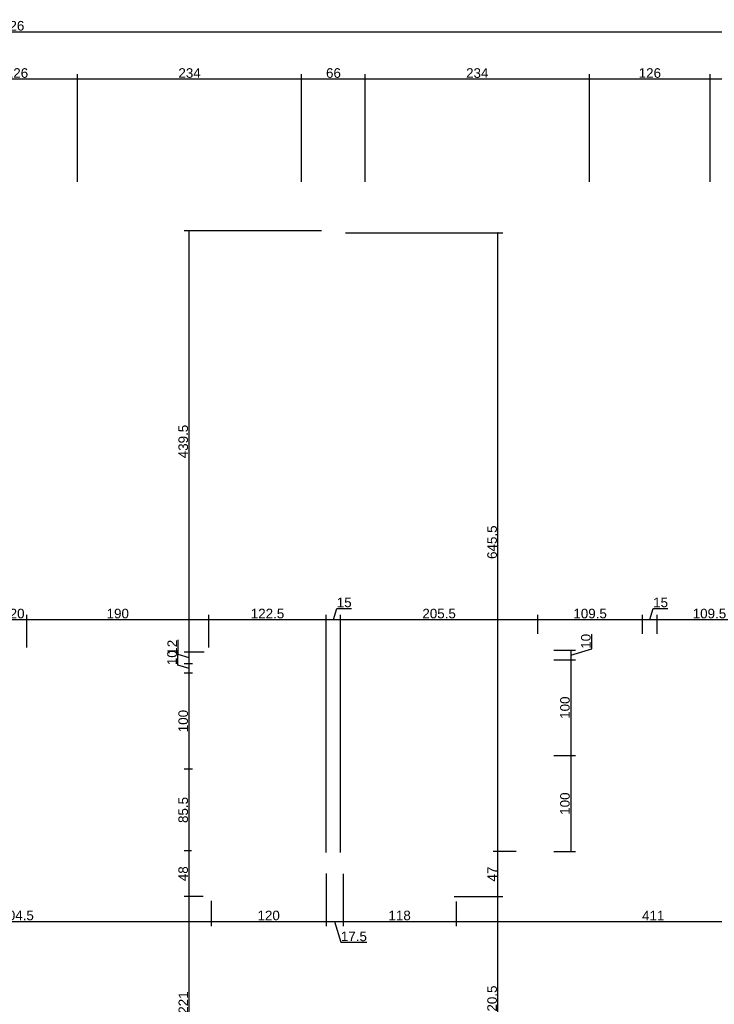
# Model space of a CAD drawing. Header units: millimetres. Extents: x 126553 to 403692, y -95821 to 38049.
# Tile 95 of 256: x 163057 to 163782, y -8161 to -7134. Entities that reach past the tile are written whole.
import ezdxf

# ---------------------------------------------------------------- set-up
doc = ezdxf.new("R2010")
doc.units = ezdxf.units.MM
doc.layers.add('11_wymiary', color=55, linetype='Continuous')
doc.layers.add('11_wymiary @ 50', color=55, linetype='Continuous')
doc.styles.add('11_RJ', font='arial.ttf')
doc.dimstyles.new('11_RJ (cc)', dxfattribs={"dimtxt": 0.2, "dimasz": 0.001, "dimexe": 0.1, "dimexo": 0.1, "dimgap": 0.02, "dimtad": 1, "dimdec": 1, "dimrnd": 0.5, "dimzin": 12, "dimdsep": 46, "dimtxsty": '11_RJ', "dimblk": 'OBLIQUE', "dimcen": 0, "dimdle": 0.01, "dimclrd": 256, "dimclre": 256, "dimclrt": 2, "dimazin": 3, "dimtfac": 1, "dimtdec": 1, "dimtofl": 0, "dimtmove": 0, "dimatfit": 3, "dimldrblk": 'DOT', "dimfxl": 1, "dimtolj": 1, "dimtzin": 13, "dimarcsym": 0})

# ---------------------------------------------------------------- blocks, each defined once
blk = doc.blocks.new('_Oblique')
at = {"color": 0, "linetype": 'ByBlock', "lineweight": -2}
blk.add_line((-0.5, -0.5), (0.5, 0.5), dxfattribs=at)
blk = doc.blocks.new('*D700')
at = {"layer": '11_wymiary', "lineweight": -2, "transparency": 16777216}
for p, q in [((162852.1, -8053.7), (162852.1, -8079.5)), ((163256.8, -8053), (163256.8, -8079.5)), ((162851.6, -8074.5), (163257.3, -8074.5))]:
    blk.add_line(p, q, dxfattribs=at)
at = {"layer": 'Defpoints', "color": 0, "transparency": 16777216}
for p in [(162852.1, -8048.7), (163256.8, -8048), (163256.8, -8074.5)]:
    blk.add_point(p, dxfattribs=at)
at = {"layer": '11_wymiary', "lineweight": -2, "transparency": 16777216, "xscale": 0.05, "yscale": 0.05, "zscale": 0.05, "rotation": 180}
blk.add_blockref('_Oblique', (162852.1, -8074.5), dxfattribs=at)
at = {"layer": '11_wymiary', "lineweight": -2, "transparency": 16777216, "xscale": 0.05, "yscale": 0.05, "zscale": 0.05}
blk.add_blockref('_Oblique', (163256.8, -8074.5), dxfattribs=at)
at = {"layer": '11_wymiary', "color": 2, "transparency": 16777216, "insert": (163054.4, -8068.4), "char_height": 10, "attachment_point": 5, "style": '11_RJ'}
blk.add_mtext('\\A1;404.5', dxfattribs=at)
blk = doc.blocks.new('_Dot')
at = {"color": 0, "linetype": 'ByBlock', "lineweight": -2}
blk.add_line((-0.5, 0), (-1, 0), dxfattribs=at)
at = {"color": 0, "linetype": 'ByBlock', "const_width": 0.5}
blk.add_lwpolyline([(-0.25, 0, 1), (0.25, 0, 1)], format="xyb", close=True, dxfattribs=at)
blk = doc.blocks.new('*D701')
at = {"layer": '11_wymiary', "lineweight": -2, "transparency": 16777216}
for p, q in [((163376.8, -8024.7), (163376.8, -8079.5)), ((163256.8, -8053), (163256.8, -8079.5)), ((163256.3, -8074.5), (163377.3, -8074.5))]:
    blk.add_line(p, q, dxfattribs=at)
at = {"layer": 'Defpoints', "color": 0, "transparency": 16777216}
for p in [(163376.8, -8019.7), (163256.8, -8048), (163376.8, -8074.5)]:
    blk.add_point(p, dxfattribs=at)
at = {"layer": '11_wymiary', "lineweight": -2, "transparency": 16777216, "xscale": 0.05, "yscale": 0.05, "zscale": 0.05, "rotation": 180}
blk.add_blockref('_Oblique', (163256.8, -8074.5), dxfattribs=at)
at = {"layer": '11_wymiary', "lineweight": -2, "transparency": 16777216, "xscale": 0.05, "yscale": 0.05, "zscale": 0.05}
blk.add_blockref('_Oblique', (163376.8, -8074.5), dxfattribs=at)
at = {"layer": '11_wymiary', "color": 2, "transparency": 16777216, "insert": (163316.8, -8068.4), "char_height": 10, "attachment_point": 5, "style": '11_RJ'}
blk.add_mtext('\\A1;120', dxfattribs=at)
blk = doc.blocks.new('*D702')
at = {"layer": '11_wymiary', "lineweight": -2, "transparency": 16777216}
for p, q in [((163376.8, -8024.7), (163376.8, -8079.5)), ((163394.4, -8025), (163394.4, -8079.5)), ((163376.3, -8074.5), (163394.9, -8074.5)), ((163385.6, -8074.5), (163392.1, -8096.3)), ((163392.1, -8096.3), (163419.2, -8096.3))]:
    blk.add_line(p, q, dxfattribs=at)
at = {"layer": 'Defpoints', "color": 0, "transparency": 16777216}
for p in [(163376.8, -8019.7), (163394.4, -8020), (163394.4, -8074.5)]:
    blk.add_point(p, dxfattribs=at)
at = {"layer": '11_wymiary', "lineweight": -2, "transparency": 16777216, "xscale": 0.05, "yscale": 0.05, "zscale": 0.05, "rotation": 180}
blk.add_blockref('_Oblique', (163376.8, -8074.5), dxfattribs=at)
at = {"layer": '11_wymiary', "lineweight": -2, "transparency": 16777216, "xscale": 0.05, "yscale": 0.05, "zscale": 0.05}
blk.add_blockref('_Oblique', (163394.4, -8074.5), dxfattribs=at)
at = {"layer": '11_wymiary', "color": 2, "transparency": 16777216, "insert": (163405.7, -8090.2), "char_height": 10, "attachment_point": 5, "style": '11_RJ'}
blk.add_mtext('\\A1;17.5', dxfattribs=at)
blk = doc.blocks.new('*D703')
at = {"layer": '11_wymiary', "lineweight": -2, "transparency": 16777216}
for p, q in [((163394.4, -8025), (163394.4, -8079.5)), ((163512.4, -8053.7), (163512.4, -8079.5)), ((163393.9, -8074.5), (163512.9, -8074.5))]:
    blk.add_line(p, q, dxfattribs=at)
at = {"layer": 'Defpoints', "color": 0, "transparency": 16777216}
for p in [(163394.4, -8020), (163512.4, -8048.7), (163512.4, -8074.5)]:
    blk.add_point(p, dxfattribs=at)
at = {"layer": '11_wymiary', "lineweight": -2, "transparency": 16777216, "xscale": 0.05, "yscale": 0.05, "zscale": 0.05, "rotation": 180}
blk.add_blockref('_Oblique', (163394.4, -8074.5), dxfattribs=at)
at = {"layer": '11_wymiary', "lineweight": -2, "transparency": 16777216, "xscale": 0.05, "yscale": 0.05, "zscale": 0.05}
blk.add_blockref('_Oblique', (163512.4, -8074.5), dxfattribs=at)
at = {"layer": '11_wymiary', "color": 2, "transparency": 16777216, "insert": (163453.4, -8068.4), "char_height": 10, "attachment_point": 5, "style": '11_RJ'}
blk.add_mtext('\\A1;118', dxfattribs=at)
blk = doc.blocks.new('*D704')
at = {"layer": '11_wymiary', "lineweight": -2, "transparency": 16777216}
for p, q in [((163512.4, -8053.7), (163512.4, -8079.5)), ((163923.4, -8053.7), (163923.4, -8079.5)), ((163511.9, -8074.5), (163923.9, -8074.5))]:
    blk.add_line(p, q, dxfattribs=at)
at = {"layer": 'Defpoints', "color": 0, "transparency": 16777216}
for p in [(163512.4, -8048.7), (163923.4, -8048.7), (163923.4, -8074.5)]:
    blk.add_point(p, dxfattribs=at)
at = {"layer": '11_wymiary', "lineweight": -2, "transparency": 16777216, "xscale": 0.05, "yscale": 0.05, "zscale": 0.05, "rotation": 180}
blk.add_blockref('_Oblique', (163512.4, -8074.5), dxfattribs=at)
at = {"layer": '11_wymiary', "lineweight": -2, "transparency": 16777216, "xscale": 0.05, "yscale": 0.05, "zscale": 0.05}
blk.add_blockref('_Oblique', (163923.4, -8074.5), dxfattribs=at)
at = {"layer": '11_wymiary', "color": 2, "transparency": 16777216, "insert": (163717.9, -8068.5), "char_height": 10, "attachment_point": 5, "style": '11_RJ'}
blk.add_mtext('\\A1;411', dxfattribs=at)
blk = doc.blocks.new('*D644')
at = {"layer": '11_wymiary', "lineweight": -2, "transparency": 16777216}
for p, q in [((163043.9, -7759.6), (163064.9, -7759.6)), ((163044.4, -7788.7), (163044.4, -7754.6)), ((163064.4, -7788.7), (163064.4, -7754.6))]:
    blk.add_line(p, q, dxfattribs=at)
at = {"layer": 'Defpoints', "color": 0, "transparency": 16777216}
for p in [(163064.4, -7759.6), (163044.4, -7793.7), (163064.4, -7793.7)]:
    blk.add_point(p, dxfattribs=at)
at = {"layer": '11_wymiary', "lineweight": -2, "transparency": 16777216, "xscale": 0.05, "yscale": 0.05, "zscale": 0.05, "rotation": 180}
blk.add_blockref('_Oblique', (163044.4, -7759.6), dxfattribs=at)
at = {"layer": '11_wymiary', "lineweight": -2, "transparency": 16777216, "xscale": 0.05, "yscale": 0.05, "zscale": 0.05}
blk.add_blockref('_Oblique', (163064.4, -7759.6), dxfattribs=at)
at = {"layer": '11_wymiary', "color": 2, "transparency": 16777216, "insert": (163054.4, -7753.5), "char_height": 10, "attachment_point": 5, "style": '11_RJ'}
blk.add_mtext('\\A1;20', dxfattribs=at)
blk = doc.blocks.new('*D645')
at = {"layer": '11_wymiary', "lineweight": -2, "transparency": 16777216}
for p, q in [((163063.9, -7759.6), (163254.9, -7759.6)), ((163064.4, -7788.7), (163064.4, -7754.6)), ((163254.4, -7788.7), (163254.4, -7754.6))]:
    blk.add_line(p, q, dxfattribs=at)
at = {"layer": 'Defpoints', "color": 0, "transparency": 16777216}
for p in [(163254.4, -7759.6), (163064.4, -7793.7), (163254.4, -7793.7)]:
    blk.add_point(p, dxfattribs=at)
at = {"layer": '11_wymiary', "lineweight": -2, "transparency": 16777216, "xscale": 0.05, "yscale": 0.05, "zscale": 0.05, "rotation": 180}
blk.add_blockref('_Oblique', (163064.4, -7759.6), dxfattribs=at)
at = {"layer": '11_wymiary', "lineweight": -2, "transparency": 16777216, "xscale": 0.05, "yscale": 0.05, "zscale": 0.05}
blk.add_blockref('_Oblique', (163254.4, -7759.6), dxfattribs=at)
at = {"layer": '11_wymiary', "color": 2, "transparency": 16777216, "insert": (163159.4, -7753.5), "char_height": 10, "attachment_point": 5, "style": '11_RJ'}
blk.add_mtext('\\A1;190', dxfattribs=at)
blk = doc.blocks.new('*D646')
at = {"layer": '11_wymiary', "lineweight": -2, "transparency": 16777216}
for p, q in [((163253.9, -7759.6), (163377.4, -7759.6)), ((163254.4, -7788.7), (163254.4, -7754.6)), ((163376.9, -8002.7), (163376.9, -7754.6))]:
    blk.add_line(p, q, dxfattribs=at)
at = {"layer": 'Defpoints', "color": 0, "transparency": 16777216}
for p in [(163376.9, -7759.6), (163254.4, -7793.7), (163376.9, -8007.7)]:
    blk.add_point(p, dxfattribs=at)
at = {"layer": '11_wymiary', "lineweight": -2, "transparency": 16777216, "xscale": 0.05, "yscale": 0.05, "zscale": 0.05, "rotation": 180}
blk.add_blockref('_Oblique', (163254.4, -7759.6), dxfattribs=at)
at = {"layer": '11_wymiary', "lineweight": -2, "transparency": 16777216, "xscale": 0.05, "yscale": 0.05, "zscale": 0.05}
blk.add_blockref('_Oblique', (163376.9, -7759.6), dxfattribs=at)
at = {"layer": '11_wymiary', "color": 2, "transparency": 16777216, "insert": (163315.6, -7753.5), "char_height": 10, "attachment_point": 5, "style": '11_RJ'}
blk.add_mtext('\\A1;122.5', dxfattribs=at)
blk = doc.blocks.new('*D647')
at = {"layer": '11_wymiary', "lineweight": -2, "transparency": 16777216}
for p, q in [((163384.4, -7759.6), (163387.8, -7748)), ((163387.8, -7748), (163403.3, -7748)), ((163376.4, -7759.6), (163392.4, -7759.6)), ((163376.9, -8002.7), (163376.9, -7754.6)), ((163391.9, -8002.7), (163391.9, -7754.6))]:
    blk.add_line(p, q, dxfattribs=at)
at = {"layer": 'Defpoints', "color": 0, "transparency": 16777216}
for p in [(163391.9, -7759.6), (163376.9, -8007.7), (163391.9, -8007.7)]:
    blk.add_point(p, dxfattribs=at)
at = {"layer": '11_wymiary', "lineweight": -2, "transparency": 16777216, "xscale": 0.05, "yscale": 0.05, "zscale": 0.05, "rotation": 180}
blk.add_blockref('_Oblique', (163376.9, -7759.6), dxfattribs=at)
at = {"layer": '11_wymiary', "lineweight": -2, "transparency": 16777216, "xscale": 0.05, "yscale": 0.05, "zscale": 0.05}
blk.add_blockref('_Oblique', (163391.9, -7759.6), dxfattribs=at)
at = {"layer": '11_wymiary', "color": 2, "transparency": 16777216, "insert": (163395.6, -7741.9), "char_height": 10, "attachment_point": 5, "style": '11_RJ'}
blk.add_mtext('\\A1;15', dxfattribs=at)
blk = doc.blocks.new('*D648')
at = {"layer": '11_wymiary', "lineweight": -2, "transparency": 16777216}
for p, q in [((163391.4, -7759.6), (163597.9, -7759.6)), ((163391.9, -8002.7), (163391.9, -7754.6)), ((163597.4, -7774.7), (163597.4, -7754.6))]:
    blk.add_line(p, q, dxfattribs=at)
at = {"layer": 'Defpoints', "color": 0, "transparency": 16777216}
for p in [(163597.4, -7759.6), (163597.4, -7779.7), (163391.9, -8007.7)]:
    blk.add_point(p, dxfattribs=at)
at = {"layer": '11_wymiary', "lineweight": -2, "transparency": 16777216, "xscale": 0.05, "yscale": 0.05, "zscale": 0.05, "rotation": 180}
blk.add_blockref('_Oblique', (163391.9, -7759.6), dxfattribs=at)
at = {"layer": '11_wymiary', "lineweight": -2, "transparency": 16777216, "xscale": 0.05, "yscale": 0.05, "zscale": 0.05}
blk.add_blockref('_Oblique', (163597.4, -7759.6), dxfattribs=at)
at = {"layer": '11_wymiary', "color": 2, "transparency": 16777216, "insert": (163494.6, -7753.5), "char_height": 10, "attachment_point": 5, "style": '11_RJ'}
blk.add_mtext('\\A1;205.5', dxfattribs=at)
blk = doc.blocks.new('*D649')
at = {"layer": '11_wymiary', "lineweight": -2, "transparency": 16777216}
for p, q in [((163596.9, -7759.6), (163707.4, -7759.6)), ((163597.4, -7774.7), (163597.4, -7754.6)), ((163706.9, -7774.7), (163706.9, -7754.6))]:
    blk.add_line(p, q, dxfattribs=at)
at = {"layer": 'Defpoints', "color": 0, "transparency": 16777216}
for p in [(163706.9, -7759.6), (163597.4, -7779.7), (163706.9, -7779.7)]:
    blk.add_point(p, dxfattribs=at)
at = {"layer": '11_wymiary', "lineweight": -2, "transparency": 16777216, "xscale": 0.05, "yscale": 0.05, "zscale": 0.05, "rotation": 180}
blk.add_blockref('_Oblique', (163597.4, -7759.6), dxfattribs=at)
at = {"layer": '11_wymiary', "lineweight": -2, "transparency": 16777216, "xscale": 0.05, "yscale": 0.05, "zscale": 0.05}
blk.add_blockref('_Oblique', (163706.9, -7759.6), dxfattribs=at)
at = {"layer": '11_wymiary', "color": 2, "transparency": 16777216, "insert": (163652.1, -7753.5), "char_height": 10, "attachment_point": 5, "style": '11_RJ'}
blk.add_mtext('\\A1;109.5', dxfattribs=at)
blk = doc.blocks.new('*D650')
at = {"layer": '11_wymiary', "lineweight": -2, "transparency": 16777216}
for p, q in [((163714.4, -7759.6), (163717.8, -7748)), ((163717.8, -7748), (163733.3, -7748)), ((163706.4, -7759.6), (163722.4, -7759.6)), ((163706.9, -7774.7), (163706.9, -7754.6)), ((163721.9, -7774.7), (163721.9, -7754.6))]:
    blk.add_line(p, q, dxfattribs=at)
at = {"layer": 'Defpoints', "color": 0, "transparency": 16777216}
for p in [(163721.9, -7759.6), (163706.9, -7779.7), (163721.9, -7779.7)]:
    blk.add_point(p, dxfattribs=at)
at = {"layer": '11_wymiary', "lineweight": -2, "transparency": 16777216, "xscale": 0.05, "yscale": 0.05, "zscale": 0.05, "rotation": 180}
blk.add_blockref('_Oblique', (163706.9, -7759.6), dxfattribs=at)
at = {"layer": '11_wymiary', "lineweight": -2, "transparency": 16777216, "xscale": 0.05, "yscale": 0.05, "zscale": 0.05}
blk.add_blockref('_Oblique', (163721.9, -7759.6), dxfattribs=at)
at = {"layer": '11_wymiary', "color": 2, "transparency": 16777216, "insert": (163725.6, -7741.9), "char_height": 10, "attachment_point": 5, "style": '11_RJ'}
blk.add_mtext('\\A1;15', dxfattribs=at)
blk = doc.blocks.new('*D651')
at = {"layer": '11_wymiary', "lineweight": -2, "transparency": 16777216}
for p, q in [((163721.4, -7759.6), (163831.9, -7759.6)), ((163721.9, -7774.7), (163721.9, -7754.6)), ((163831.4, -7774.7), (163831.4, -7754.6))]:
    blk.add_line(p, q, dxfattribs=at)
at = {"layer": 'Defpoints', "color": 0, "transparency": 16777216}
for p in [(163831.4, -7759.6), (163721.9, -7779.7), (163831.4, -7779.7)]:
    blk.add_point(p, dxfattribs=at)
at = {"layer": '11_wymiary', "lineweight": -2, "transparency": 16777216, "xscale": 0.05, "yscale": 0.05, "zscale": 0.05, "rotation": 180}
blk.add_blockref('_Oblique', (163721.9, -7759.6), dxfattribs=at)
at = {"layer": '11_wymiary', "lineweight": -2, "transparency": 16777216, "xscale": 0.05, "yscale": 0.05, "zscale": 0.05}
blk.add_blockref('_Oblique', (163831.4, -7759.6), dxfattribs=at)
at = {"layer": '11_wymiary', "color": 2, "transparency": 16777216, "insert": (163776.6, -7753.5), "char_height": 10, "attachment_point": 5, "style": '11_RJ'}
blk.add_mtext('\\A1;109.5', dxfattribs=at)
blk = doc.blocks.new('*D365')
at = {"layer": '11_wymiary', "lineweight": -2, "transparency": 16777216}
for p, q in [((163248.4, -8048.7), (163228.8, -8048.7)), ((163233.8, -8270.2), (163233.8, -8048.2)), ((163248.4, -8269.7), (163228.8, -8269.7))]:
    blk.add_line(p, q, dxfattribs=at)
at = {"layer": 'Defpoints', "color": 0, "transparency": 16777216}
for p in [(163233.8, -8048.7), (163253.4, -8048.7), (163253.4, -8269.7)]:
    blk.add_point(p, dxfattribs=at)
at = {"layer": '11_wymiary', "lineweight": -2, "transparency": 16777216, "xscale": 0.05, "yscale": 0.05, "zscale": 0.05}
for p, rotation in [((163233.8, -8048.7), 90), ((163233.8, -8269.7), 270)]:
    blk.add_blockref('_Oblique', p, dxfattribs=dict(at, rotation=rotation))
at = {"layer": '11_wymiary', "color": 2, "transparency": 16777216, "insert": (163227.8, -8159.2), "char_height": 10, "attachment_point": 5, "rotation": 90, "style": '11_RJ'}
blk.add_mtext('\\A1;221', dxfattribs=at)
blk = doc.blocks.new('*D366')
at = {"layer": '11_wymiary', "lineweight": -2, "transparency": 16777216}
for p, q in [((163236.3, -8000.9), (163228.8, -8000.9)), ((163233.8, -8049.2), (163233.8, -8000.4)), ((163248.4, -8048.7), (163228.8, -8048.7))]:
    blk.add_line(p, q, dxfattribs=at)
at = {"layer": 'Defpoints', "color": 0, "transparency": 16777216}
for p in [(163233.8, -8000.9), (163241.3, -8000.9), (163253.4, -8048.7)]:
    blk.add_point(p, dxfattribs=at)
at = {"layer": '11_wymiary', "lineweight": -2, "transparency": 16777216, "xscale": 0.05, "yscale": 0.05, "zscale": 0.05}
for p, rotation in [((163233.8, -8000.9), 90), ((163233.8, -8048.7), 270)]:
    blk.add_blockref('_Oblique', p, dxfattribs=dict(at, rotation=rotation))
at = {"layer": '11_wymiary', "color": 2, "transparency": 16777216, "insert": (163227.7, -8024.8), "char_height": 10, "attachment_point": 5, "rotation": 90, "style": '11_RJ'}
blk.add_mtext('\\A1;48', dxfattribs=at)
blk = doc.blocks.new('*D367')
at = {"layer": '11_wymiary', "lineweight": -2, "transparency": 16777216}
for p, q in [((163237.4, -7915.6), (163228.8, -7915.6)), ((163233.8, -8001.4), (163233.8, -7915.1)), ((163236.3, -8000.9), (163228.8, -8000.9))]:
    blk.add_line(p, q, dxfattribs=at)
at = {"layer": 'Defpoints', "color": 0, "transparency": 16777216}
for p in [(163233.8, -7915.6), (163242.4, -7915.6), (163241.3, -8000.9)]:
    blk.add_point(p, dxfattribs=at)
at = {"layer": '11_wymiary', "lineweight": -2, "transparency": 16777216, "xscale": 0.05, "yscale": 0.05, "zscale": 0.05}
for p, rotation in [((163233.8, -7915.6), 90), ((163233.8, -8000.9), 270)]:
    blk.add_blockref('_Oblique', p, dxfattribs=dict(at, rotation=rotation))
at = {"layer": '11_wymiary', "color": 2, "transparency": 16777216, "insert": (163227.7, -7958.3), "char_height": 10, "attachment_point": 5, "rotation": 90, "style": '11_RJ'}
blk.add_mtext('\\A1;85.5', dxfattribs=at)
blk = doc.blocks.new('*D368')
at = {"layer": '11_wymiary', "lineweight": -2, "transparency": 16777216}
for p, q in [((163233.8, -7916.1), (163233.8, -7815.1)), ((163237.4, -7815.6), (163228.8, -7815.6)), ((163237.4, -7915.6), (163228.8, -7915.6))]:
    blk.add_line(p, q, dxfattribs=at)
at = {"layer": 'Defpoints', "color": 0, "transparency": 16777216}
for p in [(163233.8, -7815.6), (163242.4, -7815.6), (163242.4, -7915.6)]:
    blk.add_point(p, dxfattribs=at)
at = {"layer": '11_wymiary', "lineweight": -2, "transparency": 16777216, "xscale": 0.05, "yscale": 0.05, "zscale": 0.05}
for p, rotation in [((163233.8, -7815.6), 90), ((163233.8, -7915.6), 270)]:
    blk.add_blockref('_Oblique', p, dxfattribs=dict(at, rotation=rotation))
at = {"layer": '11_wymiary', "color": 2, "transparency": 16777216, "insert": (163227.7, -7865.6), "char_height": 10, "attachment_point": 5, "rotation": 90, "style": '11_RJ'}
blk.add_mtext('\\A1;100', dxfattribs=at)
blk = doc.blocks.new('*D369')
at = {"layer": '11_wymiary', "lineweight": -2, "transparency": 16777216}
for p, q in [((163222.2, -7807.2), (163222.2, -7791.8)), ((163233.8, -7816.1), (163233.8, -7805.2)), ((163233.8, -7810.7), (163222.2, -7807.2)), ((163237.4, -7805.7), (163228.8, -7805.7)), ((163237.4, -7815.6), (163228.8, -7815.6))]:
    blk.add_line(p, q, dxfattribs=at)
at = {"layer": 'Defpoints', "color": 0, "transparency": 16777216}
for p in [(163233.8, -7805.7), (163242.4, -7805.7), (163242.4, -7815.6)]:
    blk.add_point(p, dxfattribs=at)
at = {"layer": '11_wymiary', "lineweight": -2, "transparency": 16777216, "xscale": 0.05, "yscale": 0.05, "zscale": 0.05}
for p, rotation in [((163233.8, -7805.7), 90), ((163233.8, -7815.6), 270)]:
    blk.add_blockref('_Oblique', p, dxfattribs=dict(at, rotation=rotation))
at = {"layer": '11_wymiary', "color": 2, "transparency": 16777216, "insert": (163216.1, -7799.5), "char_height": 10, "attachment_point": 5, "rotation": 90, "style": '11_RJ'}
blk.add_mtext('\\A1;10', dxfattribs=at)
blk = doc.blocks.new('*D370')
at = {"layer": '11_wymiary', "lineweight": -2, "transparency": 16777216}
for p, q in [((163222.3, -7796.3), (163222.3, -7781)), ((163249.4, -7793.7), (163228.8, -7793.7)), ((163233.8, -7806.2), (163233.8, -7793.2)), ((163233.8, -7799.7), (163222.3, -7796.3)), ((163237.4, -7805.7), (163228.8, -7805.7))]:
    blk.add_line(p, q, dxfattribs=at)
at = {"layer": 'Defpoints', "color": 0, "transparency": 16777216}
for p in [(163233.8, -7793.7), (163254.4, -7793.7), (163242.4, -7805.7)]:
    blk.add_point(p, dxfattribs=at)
at = {"layer": '11_wymiary', "lineweight": -2, "transparency": 16777216, "xscale": 0.05, "yscale": 0.05, "zscale": 0.05}
for p, rotation in [((163233.8, -7793.7), 90), ((163233.8, -7805.7), 270)]:
    blk.add_blockref('_Oblique', p, dxfattribs=dict(at, rotation=rotation))
at = {"layer": '11_wymiary', "color": 2, "transparency": 16777216, "insert": (163216.2, -7788.6), "char_height": 10, "attachment_point": 5, "rotation": 90, "style": '11_RJ'}
blk.add_mtext('\\A1;12', dxfattribs=at)
blk = doc.blocks.new('*D371')
at = {"layer": '11_wymiary', "lineweight": -2, "transparency": 16777216}
for p, q in [((163371.9, -7354.2), (163228.8, -7354.2)), ((163233.8, -7794.2), (163233.8, -7353.7)), ((163249.4, -7793.7), (163228.8, -7793.7))]:
    blk.add_line(p, q, dxfattribs=at)
at = {"layer": 'Defpoints', "color": 0, "transparency": 16777216}
for p in [(163233.8, -7354.2), (163376.9, -7354.2), (163254.4, -7793.7)]:
    blk.add_point(p, dxfattribs=at)
at = {"layer": '11_wymiary', "lineweight": -2, "transparency": 16777216, "xscale": 0.05, "yscale": 0.05, "zscale": 0.05}
for p, rotation in [((163233.8, -7354.2), 90), ((163233.8, -7793.7), 270)]:
    blk.add_blockref('_Oblique', p, dxfattribs=dict(at, rotation=rotation))
at = {"layer": '11_wymiary', "color": 2, "transparency": 16777216, "insert": (163227.7, -7574), "char_height": 10, "attachment_point": 5, "rotation": 90, "style": '11_RJ'}
blk.add_mtext('\\A1;439.5', dxfattribs=at)
blk = doc.blocks.new('*D397')
at = {"layer": '11_wymiary', "lineweight": -2, "transparency": 16777216}
for p, q in [((163510.4, -8048.7), (163561, -8048.7)), ((163556, -8269.6), (163556, -8048.2)), ((163529.4, -8269.1), (163561, -8269.1))]:
    blk.add_line(p, q, dxfattribs=at)
at = {"layer": 'Defpoints', "color": 0, "transparency": 16777216}
for p in [(163505.4, -8048.7), (163556, -8048.7), (163524.4, -8269.1)]:
    blk.add_point(p, dxfattribs=at)
at = {"layer": '11_wymiary', "lineweight": -2, "transparency": 16777216, "xscale": 0.05, "yscale": 0.05, "zscale": 0.05}
for p, rotation in [((163556, -8048.7), 90), ((163556, -8269.1), 270)]:
    blk.add_blockref('_Oblique', p, dxfattribs=dict(at, rotation=rotation))
at = {"layer": '11_wymiary', "color": 2, "transparency": 16777216, "insert": (163549.9, -8158.9), "char_height": 10, "attachment_point": 5, "rotation": 90, "style": '11_RJ'}
blk.add_mtext('\\A1;220.5', dxfattribs=at)
blk = doc.blocks.new('*D398')
at = {"layer": '11_wymiary', "lineweight": -2, "transparency": 16777216}
for p, q in [((163574.9, -8001.7), (163551, -8001.7)), ((163556, -8049.2), (163556, -8001.2)), ((163510.4, -8048.7), (163561, -8048.7))]:
    blk.add_line(p, q, dxfattribs=at)
at = {"layer": 'Defpoints', "color": 0, "transparency": 16777216}
for p in [(163556, -8001.7), (163579.9, -8001.7), (163505.4, -8048.7)]:
    blk.add_point(p, dxfattribs=at)
at = {"layer": '11_wymiary', "lineweight": -2, "transparency": 16777216, "xscale": 0.05, "yscale": 0.05, "zscale": 0.05}
for p, rotation in [((163556, -8001.7), 90), ((163556, -8048.7), 270)]:
    blk.add_blockref('_Oblique', p, dxfattribs=dict(at, rotation=rotation))
at = {"layer": '11_wymiary', "color": 2, "transparency": 16777216, "insert": (163550, -8025.2), "char_height": 10, "attachment_point": 5, "rotation": 90, "style": '11_RJ'}
blk.add_mtext('\\A1;47', dxfattribs=at)
blk = doc.blocks.new('*D399')
at = {"layer": '11_wymiary', "lineweight": -2, "transparency": 16777216}
for p, q in [((163396.9, -7356.3), (163561, -7356.3)), ((163556, -8002.2), (163556, -7355.8)), ((163574.9, -8001.7), (163551, -8001.7))]:
    blk.add_line(p, q, dxfattribs=at)
at = {"layer": 'Defpoints', "color": 0, "transparency": 16777216}
for p in [(163391.9, -7356.3), (163556, -7356.3), (163579.9, -8001.7)]:
    blk.add_point(p, dxfattribs=at)
at = {"layer": '11_wymiary', "lineweight": -2, "transparency": 16777216, "xscale": 0.05, "yscale": 0.05, "zscale": 0.05}
for p, rotation in [((163556, -7356.3), 90), ((163556, -8001.7), 270)]:
    blk.add_blockref('_Oblique', p, dxfattribs=dict(at, rotation=rotation))
at = {"layer": '11_wymiary', "color": 2, "transparency": 16777216, "insert": (163549.9, -7679), "char_height": 10, "attachment_point": 5, "rotation": 90, "style": '11_RJ'}
blk.add_mtext('\\A1;645.5', dxfattribs=at)
blk = doc.blocks.new('*D400')
at = {"layer": '11_wymiary', "lineweight": -2, "transparency": 16777216}
for p, q in [((163653.8, -7790.1), (163653.8, -7774.8)), ((163614.4, -7791.7), (163637, -7791.7)), ((163632, -7796.7), (163653.8, -7790.1)), ((163632, -7791.2), (163632, -7802.1)), ((163614.4, -7801.6), (163637, -7801.6))]:
    blk.add_line(p, q, dxfattribs=at)
at = {"layer": 'Defpoints', "color": 0, "transparency": 16777216}
for p in [(163609.4, -7791.7), (163609.4, -7801.6), (163632, -7801.6)]:
    blk.add_point(p, dxfattribs=at)
at = {"layer": '11_wymiary', "lineweight": -2, "transparency": 16777216, "xscale": 0.05, "yscale": 0.05, "zscale": 0.05}
for p, rotation in [((163632, -7791.7), 90), ((163632, -7801.6), 270)]:
    blk.add_blockref('_Oblique', p, dxfattribs=dict(at, rotation=rotation))
at = {"layer": '11_wymiary', "color": 2, "transparency": 16777216, "insert": (163647.7, -7782.4), "char_height": 10, "attachment_point": 5, "rotation": 90, "style": '11_RJ'}
blk.add_mtext('\\A1;10', dxfattribs=at)
blk = doc.blocks.new('*D401')
at = {"layer": '11_wymiary', "lineweight": -2, "transparency": 16777216}
for p, q in [((163614.4, -7801.6), (163637, -7801.6)), ((163632, -7801.1), (163632, -7902.1)), ((163614.4, -7901.6), (163637, -7901.6))]:
    blk.add_line(p, q, dxfattribs=at)
at = {"layer": 'Defpoints', "color": 0, "transparency": 16777216}
for p in [(163609.4, -7801.6), (163609.4, -7901.6), (163632, -7901.6)]:
    blk.add_point(p, dxfattribs=at)
at = {"layer": '11_wymiary', "lineweight": -2, "transparency": 16777216, "xscale": 0.05, "yscale": 0.05, "zscale": 0.05}
for p, rotation in [((163632, -7801.6), 90), ((163632, -7901.6), 270)]:
    blk.add_blockref('_Oblique', p, dxfattribs=dict(at, rotation=rotation))
at = {"layer": '11_wymiary', "color": 2, "transparency": 16777216, "insert": (163625.9, -7851.6), "char_height": 10, "attachment_point": 5, "rotation": 90, "style": '11_RJ'}
blk.add_mtext('\\A1;100', dxfattribs=at)
blk = doc.blocks.new('*D402')
at = {"layer": '11_wymiary', "lineweight": -2, "transparency": 16777216}
for p, q in [((163614.4, -7901.6), (163637, -7901.6)), ((163632, -7901.1), (163632, -8002.2)), ((163614.4, -8001.7), (163637, -8001.7))]:
    blk.add_line(p, q, dxfattribs=at)
at = {"layer": 'Defpoints', "color": 0, "transparency": 16777216}
for p in [(163609.4, -7901.6), (163609.4, -8001.7), (163632, -8001.7)]:
    blk.add_point(p, dxfattribs=at)
at = {"layer": '11_wymiary', "lineweight": -2, "transparency": 16777216, "xscale": 0.05, "yscale": 0.05, "zscale": 0.05}
for p, rotation in [((163632, -7901.6), 90), ((163632, -8001.7), 270)]:
    blk.add_blockref('_Oblique', p, dxfattribs=dict(at, rotation=rotation))
at = {"layer": '11_wymiary', "color": 2, "transparency": 16777216, "insert": (163625.9, -7951.7), "char_height": 10, "attachment_point": 5, "rotation": 90, "style": '11_RJ'}
blk.add_mtext('\\A1;100', dxfattribs=at)
blk = doc.blocks.new('*D561')
at = {"layer": '11_wymiary', "lineweight": -2, "transparency": 16777216}
for p, q in [((163116.9, -7195.8), (163351.7, -7195.8)), ((163117.4, -7210.8), (163117.4, -7190.8)), ((163351.2, -7303.2), (163351.2, -7190.8))]:
    blk.add_line(p, q, dxfattribs=at)
at = {"layer": 'Defpoints', "color": 0, "transparency": 16777216}
for p in [(163351.2, -7195.8), (163117.4, -7215.8), (163351.2, -7308.2)]:
    blk.add_point(p, dxfattribs=at)
at = {"layer": '11_wymiary', "lineweight": -2, "transparency": 16777216, "xscale": 0.05, "yscale": 0.05, "zscale": 0.05, "rotation": 180}
blk.add_blockref('_Oblique', (163117.4, -7195.8), dxfattribs=at)
at = {"layer": '11_wymiary', "lineweight": -2, "transparency": 16777216, "xscale": 0.05, "yscale": 0.05, "zscale": 0.05}
blk.add_blockref('_Oblique', (163351.2, -7195.8), dxfattribs=at)
at = {"layer": '11_wymiary', "color": 2, "transparency": 16777216, "insert": (163234.3, -7189.7), "char_height": 10, "attachment_point": 5, "style": '11_RJ'}
blk.add_mtext('\\A1;234', dxfattribs=at)
blk = doc.blocks.new('*D563')
at = {"layer": '11_wymiary', "lineweight": -2, "transparency": 16777216}
for p, q in [((161032.9, -7146.5), (165059.9, -7146.5)), ((161033.4, -7303.2), (161033.4, -7141.5)), ((165059.4, -7317.2), (165059.4, -7141.5))]:
    blk.add_line(p, q, dxfattribs=at)
at = {"layer": 'Defpoints', "color": 0, "transparency": 16777216}
for p in [(165059.4, -7146.5), (161033.4, -7308.2), (165059.4, -7322.2)]:
    blk.add_point(p, dxfattribs=at)
at = {"layer": '11_wymiary', "lineweight": -2, "transparency": 16777216, "xscale": 0.05, "yscale": 0.05, "zscale": 0.05, "rotation": 180}
blk.add_blockref('_Oblique', (161033.4, -7146.5), dxfattribs=at)
at = {"layer": '11_wymiary', "lineweight": -2, "transparency": 16777216, "xscale": 0.05, "yscale": 0.05, "zscale": 0.05}
blk.add_blockref('_Oblique', (165059.4, -7146.5), dxfattribs=at)
at = {"layer": '11_wymiary', "color": 2, "transparency": 16777216, "insert": (163046.4, -7140.4), "char_height": 10, "attachment_point": 5, "style": '11_RJ'}
blk.add_mtext('\\A1;4026', dxfattribs=at)
blk = doc.blocks.new('*D586')
at = {"layer": '11_wymiary', "lineweight": -2, "transparency": 16777216}
for p, q in [((162990.7, -7195.8), (163117.9, -7195.8)), ((162991.2, -7303.2), (162991.2, -7190.8)), ((163117.4, -7303.2), (163117.4, -7190.8))]:
    blk.add_line(p, q, dxfattribs=at)
at = {"layer": 'Defpoints', "color": 0, "transparency": 16777216}
for p in [(163117.4, -7195.8), (162991.2, -7308.2), (163117.4, -7308.2)]:
    blk.add_point(p, dxfattribs=at)
at = {"layer": '11_wymiary', "lineweight": -2, "transparency": 16777216, "xscale": 0.05, "yscale": 0.05, "zscale": 0.05, "rotation": 180}
blk.add_blockref('_Oblique', (162991.2, -7195.8), dxfattribs=at)
at = {"layer": '11_wymiary', "lineweight": -2, "transparency": 16777216, "xscale": 0.05, "yscale": 0.05, "zscale": 0.05}
blk.add_blockref('_Oblique', (163117.4, -7195.8), dxfattribs=at)
at = {"layer": '11_wymiary', "color": 2, "transparency": 16777216, "insert": (163054.3, -7189.7), "char_height": 10, "attachment_point": 5, "style": '11_RJ'}
blk.add_mtext('\\A1;126', dxfattribs=at)
blk = doc.blocks.new('*D141')
at = {"layer": '11_wymiary', "lineweight": -2, "transparency": 16777216}
for p, q in [((163417, -7195.8), (163651.9, -7195.8)), ((163417.5, -7303.2), (163417.5, -7190.8)), ((163651.4, -7210.8), (163651.4, -7190.8))]:
    blk.add_line(p, q, dxfattribs=at)
at = {"layer": 'Defpoints', "color": 0, "transparency": 16777216}
for p in [(163651.4, -7195.8), (163651.4, -7215.8), (163417.5, -7308.2)]:
    blk.add_point(p, dxfattribs=at)
at = {"layer": '11_wymiary', "lineweight": -2, "transparency": 16777216, "xscale": 0.05, "yscale": 0.05, "zscale": 0.05, "rotation": 180}
blk.add_blockref('_Oblique', (163417.5, -7195.8), dxfattribs=at)
at = {"layer": '11_wymiary', "lineweight": -2, "transparency": 16777216, "xscale": 0.05, "yscale": 0.05, "zscale": 0.05}
blk.add_blockref('_Oblique', (163651.4, -7195.8), dxfattribs=at)
at = {"layer": '11_wymiary', "color": 2, "transparency": 16777216, "insert": (163534.4, -7189.7), "char_height": 10, "attachment_point": 5, "style": '11_RJ'}
blk.add_mtext('\\A1;234', dxfattribs=at)
blk = doc.blocks.new('*D142')
at = {"layer": '11_wymiary', "lineweight": -2, "transparency": 16777216}
for p, q in [((163350.7, -7195.8), (163418, -7195.8)), ((163351.2, -7303.2), (163351.2, -7190.8)), ((163417.5, -7303.2), (163417.5, -7190.8))]:
    blk.add_line(p, q, dxfattribs=at)
at = {"layer": 'Defpoints', "color": 0, "transparency": 16777216}
for p in [(163417.5, -7195.8), (163351.2, -7308.2), (163417.5, -7308.2)]:
    blk.add_point(p, dxfattribs=at)
at = {"layer": '11_wymiary', "lineweight": -2, "transparency": 16777216, "xscale": 0.05, "yscale": 0.05, "zscale": 0.05, "rotation": 180}
blk.add_blockref('_Oblique', (163351.2, -7195.8), dxfattribs=at)
at = {"layer": '11_wymiary', "lineweight": -2, "transparency": 16777216, "xscale": 0.05, "yscale": 0.05, "zscale": 0.05}
blk.add_blockref('_Oblique', (163417.5, -7195.8), dxfattribs=at)
at = {"layer": '11_wymiary', "color": 2, "transparency": 16777216, "insert": (163384.4, -7189.7), "char_height": 10, "attachment_point": 5, "style": '11_RJ'}
blk.add_mtext('\\A1;66', dxfattribs=at)
blk = doc.blocks.new('*D148')
at = {"layer": '11_wymiary', "lineweight": -2, "transparency": 16777216}
for p, q in [((163776.9, -7195.8), (164011.9, -7195.8)), ((163777.4, -7303.2), (163777.4, -7190.8)), ((164011.4, -7303.2), (164011.4, -7190.8))]:
    blk.add_line(p, q, dxfattribs=at)
at = {"layer": 'Defpoints', "color": 0, "transparency": 16777216}
for p in [(164011.4, -7195.8), (163777.4, -7308.2), (164011.4, -7308.2)]:
    blk.add_point(p, dxfattribs=at)
at = {"layer": '11_wymiary', "lineweight": -2, "transparency": 16777216, "xscale": 0.05, "yscale": 0.05, "zscale": 0.05, "rotation": 180}
blk.add_blockref('_Oblique', (163777.4, -7195.8), dxfattribs=at)
at = {"layer": '11_wymiary', "lineweight": -2, "transparency": 16777216, "xscale": 0.05, "yscale": 0.05, "zscale": 0.05}
blk.add_blockref('_Oblique', (164011.4, -7195.8), dxfattribs=at)
at = {"layer": '11_wymiary', "color": 2, "transparency": 16777216, "insert": (163894.4, -7189.7), "char_height": 10, "attachment_point": 5, "style": '11_RJ'}
blk.add_mtext('\\A1;234', dxfattribs=at)
blk = doc.blocks.new('*D149')
at = {"layer": '11_wymiary', "lineweight": -2, "transparency": 16777216}
for p, q in [((163650.9, -7195.8), (163777.9, -7195.8)), ((163651.4, -7303.2), (163651.4, -7190.8)), ((163777.4, -7303.2), (163777.4, -7190.8))]:
    blk.add_line(p, q, dxfattribs=at)
at = {"layer": 'Defpoints', "color": 0, "transparency": 16777216}
for p in [(163777.4, -7195.8), (163651.4, -7308.2), (163777.4, -7308.2)]:
    blk.add_point(p, dxfattribs=at)
at = {"layer": '11_wymiary', "lineweight": -2, "transparency": 16777216, "xscale": 0.05, "yscale": 0.05, "zscale": 0.05, "rotation": 180}
blk.add_blockref('_Oblique', (163651.4, -7195.8), dxfattribs=at)
at = {"layer": '11_wymiary', "lineweight": -2, "transparency": 16777216, "xscale": 0.05, "yscale": 0.05, "zscale": 0.05}
blk.add_blockref('_Oblique', (163777.4, -7195.8), dxfattribs=at)
at = {"layer": '11_wymiary', "color": 2, "transparency": 16777216, "insert": (163714.4, -7189.7), "char_height": 10, "attachment_point": 5, "style": '11_RJ'}
blk.add_mtext('\\A1;126', dxfattribs=at)

msp = doc.modelspace()

# ---------------------------------------------------------------- dimensions: what is measured, and where the dimension line sits
at = {"layer": '11_wymiary @ 50'}
for base, p1, p2, picture, middle in [((165059.35215, -7146.53316), (161033.35215, -7308.23273), (165059.35215, -7322.23273), '*D563', (163046.35215, -7140.42743)), ((163117.35215, -7195.79044), (162991.24693, -7308.23273), (163117.35215, -7308.23273), '*D586', (163054.29954, -7189.68471)), ((163351.24693, -7195.79044), (163117.35215, -7215.79044), (163351.24693, -7308.23273), '*D561', (163234.29954, -7189.6813)), ((163417.45738, -7195.79044), (163351.24693, -7308.23273), (163417.45738, -7308.23273), '*D142', (163384.35215, -7189.68471)), ((163651.35215, -7195.79044), (163417.45738, -7308.23273), (163651.35215, -7215.79044), '*D141', (163534.40476, -7189.6813)), ((163777.35215, -7195.79044), (163651.35215, -7308.23273), (163777.35215, -7308.23273), '*D149', (163714.35215, -7189.68471)), ((164011.35215, -7195.79044), (163777.35215, -7308.23273), (164011.35215, -7308.23273), '*D148', (163894.35215, -7189.6813)), ((163391.85215, -7759.58248), (163376.85215, -8007.73273), (163391.85215, -8007.73273), '*D647', (163388.83387, -7741.87102)), ((163721.85215, -7759.58248), (163706.85215, -7779.73273), (163721.85215, -7779.73273), '*D650', (163718.83387, -7741.87102)), ((163064.35215, -7759.58248), (163044.35215, -7793.73273), (163064.35215, -7793.73273), '*D644', (163054.35215, -7753.47675)), ((163254.35215, -7759.58248), (163064.35215, -7793.73273), (163254.35215, -7793.73273), '*D645', (163159.35215, -7753.47675)), ((163376.85215, -7759.58248), (163254.35215, -7793.73273), (163376.85215, -8007.73273), '*D646', (163315.60215, -7753.47675)), ((163597.35215, -7759.58248), (163391.85215, -8007.73273), (163597.35215, -7779.73273), '*D648', (163494.60215, -7753.47675)), ((163706.85215, -7759.58248), (163597.35215, -7779.73273), (163706.85215, -7779.73273), '*D649', (163652.10215, -7753.47675)), ((163831.35215, -7759.58248), (163721.85215, -7779.73273), (163831.35215, -7779.73273), '*D651', (163776.60215, -7753.47675)), ((163376.77086, -8074.51553), (163256.77086, -8047.96001), (163376.77086, -8019.73273), '*D701', (163316.77086, -8068.4098)), ((163394.35215, -8074.51553), (163376.77086, -8019.73273), (163394.35215, -8019.96004), '*D702', (163393.10666, -8090.22699)), ((163512.35215, -8074.51553), (163394.35215, -8019.96004), (163512.35215, -8048.73273), '*D703', (163453.35215, -8068.4098)), ((163256.77086, -8074.51553), (162852.06621, -8048.73273), (163256.77086, -8047.96001), '*D700', (163054.41853, -8068.4098)), ((163923.35215, -8074.51553), (163512.35215, -8048.73273), (163923.35215, -8048.73273), '*D704', (163717.85215, -8068.49507))]:
    dim = msp.add_linear_dim(base=base, p1=p1, p2=p2, dimstyle='11_RJ (cc)', override={"dimscale": 50, "dimtix": 0, "dimtofl": 0, "dimtmove": 1, "dimatfit": 3}, dxfattribs=at)
    dim.commit()
    dim.dimension.update_dxf_attribs({"geometry": picture, "text_midpoint": middle})
for base, p1, p2, picture, middle in [((163233.77989, -7354.23273), (163254.35215, -7793.73273), (163376.85215, -7354.23273), '*D371', (163227.67074, -7573.98273)), ((163556.00031, -7356.34067), (163579.85215, -8001.73273), (163391.85215, -7356.34067), '*D399', (163549.89458, -7679.0367)), ((163632.00174, -7801.58699), (163609.35215, -7791.73273), (163609.35215, -7801.58699), '*D400', (163647.7132, -7789.1147)), ((163233.77989, -7793.73273), (163242.35215, -7805.73273), (163254.35215, -7793.73273), '*D370', (163216.23896, -7795.27659)), ((163233.77989, -7805.73273), (163242.35215, -7815.58699), (163242.35215, -7805.73273), '*D369', (163216.06843, -7806.17814)), ((163632.00174, -7901.58699), (163609.35215, -7801.58699), (163609.35215, -7901.58699), '*D401', (163625.89601, -7851.58699)), ((163233.77989, -7815.58699), (163242.35215, -7915.58699), (163242.35215, -7815.58699), '*D368', (163227.67416, -7865.58699)), ((163632.00174, -8001.73273), (163609.35215, -7901.58699), (163609.35215, -8001.73273), '*D402', (163625.89601, -7951.65986)), ((163233.77989, -7915.58699), (163241.28332, -8000.93586), (163242.35215, -7915.58699), '*D367', (163227.67416, -7958.26143)), ((163233.77989, -8000.93586), (163253.35215, -8048.73273), (163241.28332, -8000.93586), '*D366', (163227.67416, -8024.83429)), ((163556.00031, -8001.73273), (163505.35215, -8048.73273), (163579.85215, -8001.73273), '*D398', (163550.00031, -8025.23273)), ((163233.77989, -8048.73273), (163253.35215, -8269.73273), (163253.35215, -8048.73273), '*D365', (163227.75942, -8159.23273)), ((163556.00031, -8048.73273), (163524.35215, -8269.11299), (163505.35215, -8048.73273), '*D397', (163549.89458, -8158.92286))]:
    dim = msp.add_linear_dim(base=base, p1=p1, p2=p2, angle=90, dimstyle='11_RJ (cc)', override={"dimscale": 50, "dimtix": 0, "dimtofl": 0, "dimtmove": 1, "dimatfit": 3}, dxfattribs=at)
    dim.commit()
    dim.dimension.update_dxf_attribs({"geometry": picture, "text_midpoint": middle})

doc.saveas('drawing.dxf')
